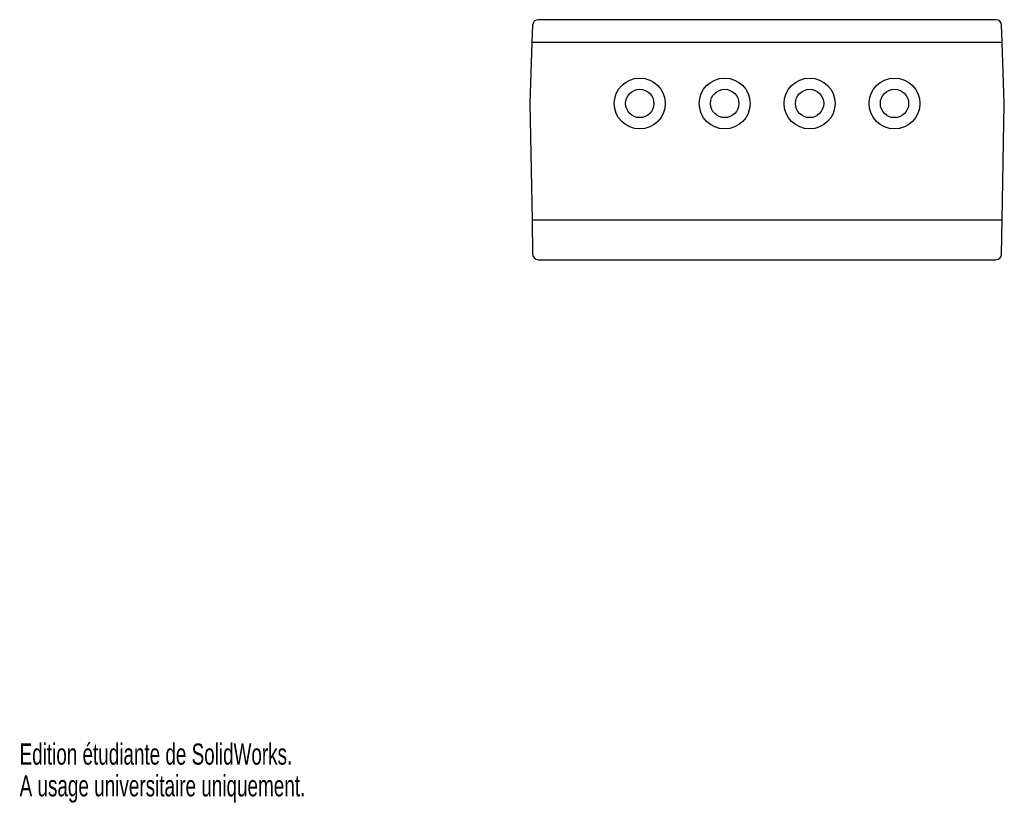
# Model space of a CAD drawing. Extents: x 0 to 174, y 0 to 138.
import ezdxf
from ezdxf.enums import TextEntityAlignment as Align

# ---------------------------------------------------------------- set-up
doc = ezdxf.new("R2010")
doc.units = 0
doc.layers.get('0').update_dxf_attribs({"linetype": 'CONTINUOUS'})

msp = doc.modelspace()

# ---------------------------------------------------------------- linework, layer by layer
at = {"color": 7, "linetype": 'CONTINUOUS'}
for p, q in [((172.48, 138.29), (91.61, 138.29)), ((90.61, 137.32), (90.51, 134.29)), ((173.58, 134.29), (173.48, 137.32)), ((90.51, 134.29), (90.15, 123.49)), ((90.51, 134.29), (173.58, 134.29)), ((173.95, 123.49), (173.58, 134.29)), ((90.15, 123.49), (90.52, 102.89)), ((173.57, 102.89), (173.95, 123.49)), ((173.57, 102.89), (90.52, 102.89)), ((90.52, 102.89), (90.63, 96.87)), ((173.46, 96.87), (173.57, 102.89)), ((91.63, 95.89), (172.47, 95.89))]:
    msp.add_line(p, q, dxfattribs=at)
for centre, radius in [((109.55, 123.49), 4.5), ((124.55, 123.49), 4.5), ((139.55, 123.49), 4.5), ((154.55, 123.49), 4.5), ((109.55, 123.49), 2.5), ((124.55, 123.49), 2.5), ((139.55, 123.49), 2.5), ((154.55, 123.49), 2.5)]:
    msp.add_circle(centre, radius, dxfattribs=at)
for centre, start, end in [((91.61, 137.29), 90, 178.0651), ((172.48, 137.29), 1.9349, 90), ((91.63, 96.89), 181.0379, 270), ((172.47, 96.89), 270, 358.9621)]:
    msp.add_arc(centre, 1, start, end, dxfattribs=at)

# ---------------------------------------------------------------- texts
for s, width, p in [('Edition étudiante de SolidWorks.', 0.667188, (0, 5.6)), ('A usage universitaire uniquement.', 0.668182, (0, 0))]:
    msp.add_text(s, height=3.7351, dxfattribs=dict(at, width=width)).set_placement(p, align=Align.BOTTOM_LEFT)

doc.saveas('drawing.dxf')
